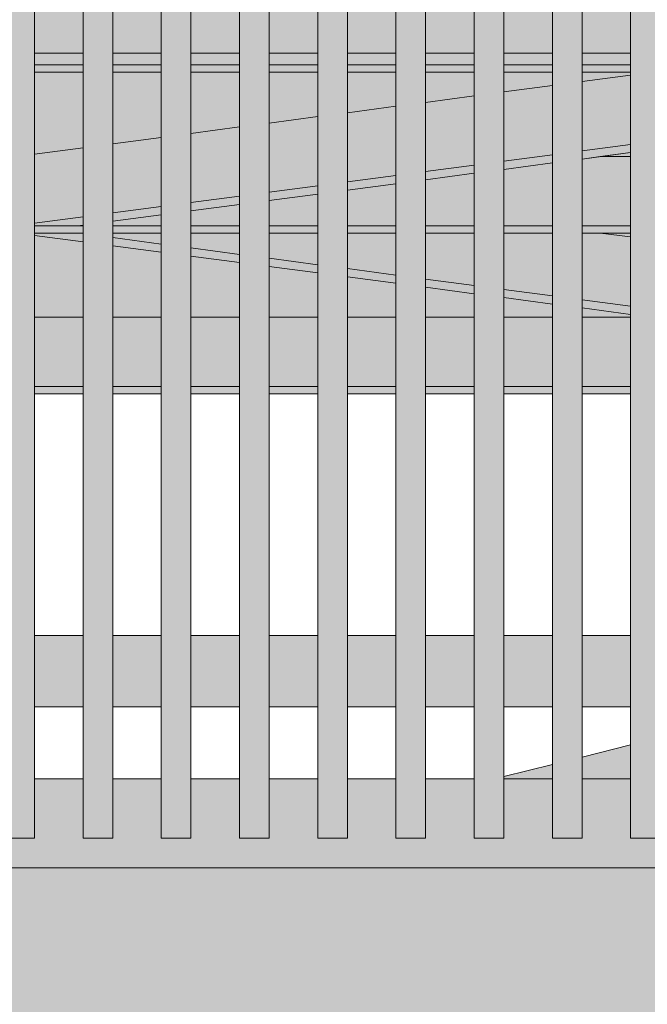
# Model space of a CAD drawing. Header units: millimetres. Extents: x 0 to 1517, y -116 to 725.
# Tile 148 of 256: x 754 to 765, y 290 to 307. Entities that reach past the tile are written whole.
import ezdxf

# ---------------------------------------------------------------- set-up
doc = ezdxf.new("R2010")
doc.units = ezdxf.units.MM
doc.layers.add('Ech.1_100', color=7, linetype='Continuous')
doc.styles.add('tahoma-z-r', font='txt', dxfattribs={"width": 0.704918})
doc.dimstyles.new('ISO-25', dxfattribs={"dimtxt": 2.5, "dimasz": 2.5, "dimexe": 1.25, "dimexo": 0.625, "dimtad": 1, "dimtxsty": 'Standard', "dimcen": 2.5, "dimadec": 0, "dimazin": 0, "dimtfac": 1, "dimtmove": 0, "dimatfit": 3, "dimfxl": 1, "dimarcsym": 0})

# ---------------------------------------------------------------- blocks, each defined once
blk = doc.blocks.new('cw-dimension-symbol2')
at = {"color": 0, "linetype": 'Continuous', "lineweight": -2}
for p, q in [((-0.5, -0.5), (0.5, 0.5)), ((-1, 0), (1, 0))]:
    blk.add_line(p, q, dxfattribs=at)
blk = doc.blocks.new('*D91')
at = {"layer": 'Defpoints', "color": 0}
for p in [(735.971, 334.007), (872.956, 301.823), (872.471, 299.882)]:
    blk.add_point(p, dxfattribs=at)
at = {"layer": 'Ech.1_100', "color": 0, "linetype": 'Continuous', "lineweight": -2}
for p, q in [((735.971, 334.007), (736.602, 336.53)), ((737.038, 335.802), (872.374, 301.968)), ((872.471, 299.882), (873.102, 302.405))]:
    blk.add_line(p, q, dxfattribs=at)
at = {"layer": 'Ech.1_100', "color": 0, "lineweight": -2, "xscale": 0.6000000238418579, "yscale": 0.6000000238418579, "zscale": 0.6000000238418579}
for p, rotation in [((736.456, 335.948), 165.9637565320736), ((872.956, 301.823), 345.9637565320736)]:
    blk.add_blockref('cw-dimension-symbol2', p, dxfattribs=dict(at, rotation=rotation))
at = {"layer": 'Ech.1_100', "color": 7, "linetype": 'Continuous', "lineweight": 5, "insert": (805.252, 321.068), "char_height": 2.5, "attachment_point": 5, "rotation": 345.9638, "style": 'tahoma-z-r'}
blk.add_mtext('14.07', dxfattribs=at)

msp = doc.modelspace()

# ---------------------------------------------------------------- hatches: boundary and pattern name
at = {"layer": 'Ech.1_100', "linetype": 'Continuous', "lineweight": 5, "true_color": 0xeaddd7, "transparency": 33554687}
for points in [[(753.83, 293.15), (754.33, 293.15), (754.33, 319.358), (753.83, 319.483), (753.83, 293.15)], [(755.147, 293.15), (755.647, 293.15), (755.647, 319.029), (755.147, 319.154), (755.147, 293.15)], [(756.463, 293.15), (756.963, 293.15), (756.963, 318.7), (756.463, 318.825), (756.463, 293.15)], [(757.78, 293.15), (758.28, 293.15), (758.28, 318.371), (757.78, 318.496), (757.78, 293.15)], [(759.097, 293.15), (759.597, 293.15), (759.597, 318.042), (759.097, 318.167), (759.097, 293.15)], [(760.413, 293.15), (760.913, 293.15), (760.913, 317.712), (760.413, 317.837), (760.413, 293.15)], [(761.73, 293.15), (762.23, 293.15), (762.23, 317.383), (761.73, 317.508), (761.73, 293.15)], [(763.047, 293.15), (763.547, 293.15), (763.547, 317.054), (763.047, 317.179), (763.047, 293.15)], [(764.363, 293.15), (764.863, 293.15), (764.863, 316.725), (764.363, 316.85), (764.363, 293.15)]]:
    msp.add_hatch(color=254, dxfattribs=at).paths.add_polyline_path(points)
at = {"layer": 'Ech.1_100', "linetype": 'Continuous', "lineweight": 5, "true_color": 0xd4c4b3, "transparency": 33554687}
for points in [[(754.33, 306.357), (755.147, 306.357), (755.147, 307.557), (754.33, 307.557), (754.33, 306.357)], [(755.647, 306.357), (756.463, 306.357), (756.463, 307.557), (755.647, 307.557), (755.647, 306.357)], [(756.963, 306.357), (757.78, 306.357), (757.78, 307.557), (756.963, 307.557), (756.963, 306.357)], [(758.28, 306.357), (759.097, 306.357), (759.097, 307.557), (758.28, 307.557), (758.28, 306.357)], [(759.597, 306.357), (760.413, 306.357), (760.413, 307.557), (759.597, 307.557), (759.597, 306.357)], [(760.913, 306.357), (761.73, 306.357), (761.73, 307.557), (760.913, 307.557), (760.913, 306.357)], [(762.23, 306.357), (763.047, 306.357), (763.047, 307.557), (762.23, 307.557), (762.23, 306.357)], [(763.547, 306.357), (764.363, 306.357), (764.363, 307.557), (763.547, 307.557), (763.547, 306.357)], [(755.147, 296.557), (754.33, 296.557), (754.33, 295.357), (755.147, 295.357), (755.147, 296.557)], [(756.463, 296.557), (755.647, 296.557), (755.647, 295.357), (756.463, 295.357), (756.463, 296.557)], [(757.78, 296.557), (756.963, 296.557), (756.963, 295.357), (757.78, 295.357), (757.78, 296.557)], [(759.097, 296.557), (758.28, 296.557), (758.28, 295.357), (759.097, 295.357), (759.097, 296.557)], [(760.413, 296.557), (759.597, 296.557), (759.597, 295.357), (760.413, 295.357), (760.413, 296.557)], [(761.73, 296.557), (760.913, 296.557), (760.913, 295.357), (761.73, 295.357), (761.73, 296.557)], [(763.047, 296.557), (762.23, 296.557), (762.23, 295.357), (763.047, 295.357), (763.047, 296.557)], [(764.363, 296.557), (763.547, 296.557), (763.547, 295.357), (764.363, 295.357), (764.363, 296.557)]]:
    msp.add_hatch(color=9, dxfattribs=at).paths.add_polyline_path(points)
at = {"layer": 'Ech.1_100', "linetype": 'Continuous', "lineweight": 5, "true_color": 0xe0d1b3, "transparency": 33554687}
for points in [[(754.33, 306.161), (755.147, 306.161), (755.147, 306.357), (754.33, 306.357), (754.33, 306.161)], [(755.647, 306.161), (756.463, 306.161), (756.463, 306.357), (755.647, 306.357), (755.647, 306.161)], [(756.963, 306.161), (757.78, 306.161), (757.78, 306.357), (756.963, 306.357), (756.963, 306.161)], [(758.28, 306.161), (759.097, 306.161), (759.097, 306.357), (758.28, 306.357), (758.28, 306.161)], [(759.597, 306.161), (760.413, 306.161), (760.413, 306.357), (759.597, 306.357), (759.597, 306.161)], [(760.913, 306.161), (761.73, 306.161), (761.73, 306.357), (760.913, 306.357), (760.913, 306.161)], [(762.23, 306.161), (763.047, 306.161), (763.047, 306.357), (762.23, 306.357), (762.23, 306.161)], [(763.547, 306.161), (764.363, 306.161), (764.363, 306.357), (763.547, 306.357), (763.547, 306.161)], [(754.33, 306.039), (755.147, 306.039), (755.147, 306.161), (754.33, 306.161), (754.33, 306.039)], [(755.647, 306.039), (756.463, 306.039), (756.463, 306.161), (755.647, 306.161), (755.647, 306.039)], [(756.963, 306.039), (757.78, 306.039), (757.78, 306.161), (756.963, 306.161), (756.963, 306.039)], [(758.28, 306.039), (759.097, 306.039), (759.097, 306.161), (758.28, 306.161), (758.28, 306.039)], [(759.597, 306.039), (760.413, 306.039), (760.413, 306.161), (759.597, 306.161), (759.597, 306.039)], [(760.913, 306.039), (761.73, 306.039), (761.73, 306.161), (760.913, 306.161), (760.913, 306.039)], [(762.23, 306.039), (763.047, 306.039), (763.047, 306.161), (762.23, 306.161), (762.23, 306.039)], [(763.547, 306.039), (764.363, 306.039), (764.363, 306.161), (763.547, 306.161), (763.547, 306.039)], [(763.547, 303.456), (764.363, 303.456), (764.363, 304.619), (763.854, 304.619), (763.547, 304.578), (763.547, 303.456)], [(762.23, 303.456), (763.047, 303.456), (763.047, 304.512), (762.23, 304.404), (762.23, 303.456)], [(760.913, 303.456), (761.73, 303.456), (761.73, 304.338), (760.913, 304.23), (760.913, 303.456)], [(759.597, 303.456), (760.413, 303.456), (760.413, 304.163), (759.597, 304.055), (759.597, 303.456)], [(758.28, 303.456), (759.097, 303.456), (759.097, 303.989), (758.28, 303.881), (758.28, 303.456)], [(756.963, 303.456), (757.78, 303.456), (757.78, 303.815), (756.963, 303.707), (756.963, 303.456)], [(755.647, 303.456), (756.463, 303.456), (756.463, 303.641), (755.647, 303.532), (755.647, 303.456)], [(754.33, 303.333), (755.147, 303.333), (755.147, 303.456), (755.07, 303.456), (755.06, 303.455), (754.33, 303.455), (754.33, 303.333)], [(755.07, 303.456), (755.147, 303.456), (755.147, 303.466), (755.07, 303.456)], [(755.647, 303.333), (756.463, 303.333), (756.463, 303.456), (755.647, 303.456), (755.647, 303.333)], [(756.963, 303.333), (757.78, 303.333), (757.78, 303.456), (756.963, 303.456), (756.963, 303.333)], [(758.28, 303.333), (759.097, 303.333), (759.097, 303.456), (758.28, 303.456), (758.28, 303.333)], [(759.597, 303.333), (760.413, 303.333), (760.413, 303.456), (759.597, 303.456), (759.597, 303.333)], [(760.913, 303.333), (761.73, 303.333), (761.73, 303.456), (760.913, 303.456), (760.913, 303.333)], [(762.23, 303.333), (763.047, 303.333), (763.047, 303.456), (762.23, 303.456), (762.23, 303.333)], [(764.363, 303.456), (763.547, 303.456), (763.547, 303.333), (764.363, 303.333), (764.363, 303.456)], [(754.33, 300.751), (755.147, 300.751), (755.147, 301.914), (754.33, 301.914), (754.33, 300.751)], [(755.647, 300.751), (756.463, 300.751), (756.463, 301.914), (755.647, 301.914), (755.647, 300.751)], [(756.963, 300.751), (757.78, 300.751), (757.78, 301.914), (756.963, 301.914), (756.963, 300.751)], [(758.28, 300.751), (759.097, 300.751), (759.097, 301.914), (758.28, 301.914), (758.28, 300.751)], [(759.597, 300.751), (760.413, 300.751), (760.413, 301.914), (759.597, 301.914), (759.597, 300.751)], [(760.913, 300.751), (761.73, 300.751), (761.73, 301.914), (760.913, 301.914), (760.913, 300.751)], [(762.23, 300.751), (763.047, 300.751), (763.047, 301.914), (762.23, 301.914), (762.23, 300.751)], [(763.547, 300.751), (764.363, 300.751), (764.363, 301.914), (763.547, 301.914), (763.547, 300.751)], [(754.33, 300.628), (755.147, 300.628), (755.147, 300.751), (754.33, 300.751), (754.33, 300.628)], [(755.647, 300.628), (756.463, 300.628), (756.463, 300.751), (755.647, 300.751), (755.647, 300.628)], [(756.963, 300.628), (757.78, 300.628), (757.78, 300.751), (756.963, 300.751), (756.963, 300.628)], [(758.28, 300.628), (759.097, 300.628), (759.097, 300.751), (758.28, 300.751), (758.28, 300.628)], [(759.597, 300.628), (760.413, 300.628), (760.413, 300.751), (759.597, 300.751), (759.597, 300.628)], [(760.913, 300.628), (761.73, 300.628), (761.73, 300.751), (760.913, 300.751), (760.913, 300.628)], [(762.23, 300.628), (763.047, 300.628), (763.047, 300.751), (762.23, 300.751), (762.23, 300.628)], [(763.547, 300.628), (764.363, 300.628), (764.363, 300.751), (763.547, 300.751), (763.547, 300.628)]]:
    msp.add_hatch(color=254, dxfattribs=at).paths.add_polyline_path(points)
at = {"layer": 'Ech.1_100', "linetype": 'Continuous', "lineweight": 5, "true_color": 0xe6f1fc, "transparency": 33554687}
for points in [[(755.147, 306.039), (754.33, 306.039), (754.33, 304.66), (755.147, 304.769), (755.147, 306.039)], [(756.463, 306.039), (755.647, 306.039), (755.647, 304.835), (756.463, 304.943), (756.463, 306.039)], [(757.78, 306.039), (756.963, 306.039), (756.963, 305.009), (757.78, 305.117), (757.78, 306.039)], [(759.097, 306.039), (758.28, 306.039), (758.28, 305.183), (759.097, 305.291), (759.097, 306.039)], [(760.413, 306.039), (759.597, 306.039), (759.597, 305.358), (760.413, 305.466), (760.413, 306.039)], [(761.73, 306.039), (760.913, 306.039), (760.913, 305.532), (761.73, 305.64), (761.73, 306.039)], [(763.047, 306.039), (762.23, 306.039), (762.23, 305.706), (763.047, 305.814), (763.047, 306.039)], [(764.363, 306.039), (763.547, 306.039), (763.547, 305.88), (764.363, 305.989), (764.363, 306.039)], [(763.854, 304.619), (764.363, 304.619), (764.363, 304.686), (763.854, 304.619)], [(754.33, 301.914), (755.147, 301.914), (755.147, 303.184), (754.33, 303.292), (754.33, 301.914)], [(764.363, 303.333), (763.854, 303.333), (764.363, 303.266), (764.363, 303.333)], [(755.647, 301.914), (756.463, 301.914), (756.463, 303.01), (755.647, 303.118), (755.647, 301.914)], [(756.963, 301.914), (757.78, 301.914), (757.78, 302.835), (756.963, 302.943), (756.963, 301.914)], [(758.28, 301.914), (759.097, 301.914), (759.097, 302.661), (758.28, 302.769), (758.28, 301.914)], [(759.597, 301.914), (760.413, 301.914), (760.413, 302.487), (759.597, 302.595), (759.597, 301.914)], [(760.913, 301.914), (761.73, 301.914), (761.73, 302.312), (760.913, 302.42), (760.913, 301.914)], [(762.23, 301.914), (763.047, 301.914), (763.047, 302.138), (762.23, 302.246), (762.23, 301.914)], [(763.547, 301.914), (764.363, 301.914), (764.363, 301.964), (763.547, 302.072), (763.547, 301.914)]]:
    msp.add_hatch(color=7, dxfattribs=at).paths.add_polyline_path(points)
at = {"layer": 'Ech.1_100', "linetype": 'Continuous', "lineweight": 5, "true_color": 0xe0d9d1, "transparency": 33554687}
for points in [[(764.363, 305.989), (763.547, 305.88), (763.547, 304.716), (764.363, 304.824), (764.363, 305.989)], [(763.047, 305.814), (762.23, 305.706), (762.23, 304.542), (763.047, 304.65), (763.047, 305.814)], [(761.73, 305.64), (760.913, 305.532), (760.913, 304.368), (761.73, 304.476), (761.73, 305.64)], [(759.597, 304.193), (760.413, 304.302), (760.413, 305.466), (759.597, 305.358), (759.597, 304.193)], [(758.28, 304.019), (759.097, 304.127), (759.097, 305.291), (758.28, 305.183), (758.28, 304.019)], [(757.78, 305.117), (756.963, 305.009), (756.963, 303.845), (757.78, 303.953), (757.78, 305.117)], [(756.463, 304.943), (755.647, 304.835), (755.647, 303.671), (756.463, 303.779), (756.463, 304.943)], [(755.147, 304.769), (754.33, 304.66), (754.33, 303.496), (755.147, 303.604), (755.147, 304.769)], [(763.547, 304.578), (764.363, 304.686), (764.363, 304.824), (763.547, 304.716), (763.547, 304.578)], [(762.23, 304.404), (763.047, 304.512), (763.047, 304.65), (762.23, 304.542), (762.23, 304.404)], [(760.913, 304.23), (761.73, 304.338), (761.73, 304.476), (760.913, 304.368), (760.913, 304.23)], [(759.597, 304.055), (760.413, 304.163), (760.413, 304.302), (759.597, 304.193), (759.597, 304.055)], [(759.097, 304.127), (758.28, 304.019), (758.28, 303.881), (759.097, 303.989), (759.097, 304.127)], [(756.963, 303.707), (757.78, 303.815), (757.78, 303.953), (756.963, 303.845), (756.963, 303.707)], [(755.647, 303.532), (756.463, 303.641), (756.463, 303.779), (755.647, 303.671), (755.647, 303.532)], [(754.33, 303.455), (755.06, 303.455), (755.147, 303.466), (755.147, 303.604), (754.33, 303.496), (754.33, 303.455)], [(755.06, 303.333), (754.33, 303.333), (754.33, 303.292), (755.147, 303.184), (755.147, 303.322), (755.06, 303.333)], [(755.147, 303.333), (755.06, 303.333), (755.147, 303.322), (755.147, 303.333)], [(756.463, 303.333), (755.647, 303.333), (755.647, 303.256), (756.463, 303.148), (756.463, 303.333)], [(755.647, 303.118), (756.463, 303.01), (756.463, 303.148), (755.647, 303.256), (755.647, 303.118)], [(757.78, 303.333), (756.963, 303.333), (756.963, 303.082), (757.78, 302.973), (757.78, 303.333)], [(759.097, 303.333), (758.28, 303.333), (758.28, 302.907), (759.097, 302.799), (759.097, 303.333)], [(760.413, 303.333), (759.597, 303.333), (759.597, 302.733), (760.413, 302.625), (760.413, 303.333)], [(761.73, 303.333), (760.913, 303.333), (760.913, 302.559), (761.73, 302.451), (761.73, 303.333)], [(763.047, 303.333), (762.23, 303.333), (762.23, 302.384), (763.047, 302.276), (763.047, 303.333)], [(763.854, 303.333), (763.547, 303.333), (763.547, 302.21), (764.363, 302.102), (764.363, 303.266), (763.854, 303.333)], [(756.963, 302.943), (757.78, 302.835), (757.78, 302.973), (756.963, 303.082), (756.963, 302.943)], [(758.28, 302.769), (759.097, 302.661), (759.097, 302.799), (758.28, 302.907), (758.28, 302.769)], [(759.597, 302.595), (760.413, 302.487), (760.413, 302.625), (759.597, 302.733), (759.597, 302.595)], [(760.913, 302.42), (761.73, 302.312), (761.73, 302.451), (760.913, 302.559), (760.913, 302.42)], [(762.23, 302.246), (763.047, 302.138), (763.047, 302.276), (762.23, 302.384), (762.23, 302.246)], [(764.363, 302.102), (763.547, 302.21), (763.547, 302.072), (764.363, 301.964), (764.363, 302.102)]]:
    msp.add_hatch(color=254, dxfattribs=at).paths.add_polyline_path(points)
at = {"layer": 'Ech.1_100', "linetype": 'Continuous', "lineweight": 5, "true_color": 0xddd7ea, "transparency": 33554687}
for points in [[(763.547, 294.15), (764.363, 294.15), (764.363, 294.718), (763.547, 294.513), (763.547, 294.15)], [(762.23, 294.15), (763.047, 294.15), (763.047, 294.388), (762.23, 294.184), (762.23, 294.15)]]:
    msp.add_hatch(color=254, dxfattribs=at).paths.add_polyline_path(points)
at = {"layer": 'Ech.1_100', "linetype": 'Continuous', "lineweight": 5, "true_color": 0xdcdcdc, "transparency": 33554687}
msp.add_hatch(color=254, dxfattribs=at).paths.add_polyline_path([(734.08, 292.65), (774.08, 292.65), (774.08, 293.15), (773.58, 293.15), (773.58, 294.15), (772.763, 294.15), (772.763, 293.15), (772.263, 293.15), (772.263, 294.15), (771.447, 294.15), (771.447, 293.15), (770.947, 293.15), (770.947, 294.15), (770.13, 294.15), (770.13, 293.15), (769.63, 293.15), (769.63, 294.15), (768.813, 294.15), (768.813, 293.15), (768.313, 293.15), (768.313, 294.15), (767.497, 294.15), (767.497, 293.15), (766.997, 293.15), (766.997, 294.15), (766.18, 294.15), (766.18, 293.15), (765.68, 293.15), (765.68, 294.15), (764.863, 294.15), (764.863, 293.15), (764.363, 293.15), (764.363, 294.15), (763.547, 294.15), (763.547, 293.15), (763.047, 293.15), (763.047, 294.15), (762.23, 294.15), (762.23, 293.15), (761.73, 293.15), (761.73, 294.15), (760.913, 294.15), (760.913, 293.15), (760.413, 293.15), (760.413, 294.15), (759.597, 294.15), (759.597, 293.15), (759.097, 293.15), (759.097, 294.15), (758.28, 294.15), (758.28, 293.15), (757.78, 293.15), (757.78, 294.15), (756.963, 294.15), (756.963, 293.15), (756.463, 293.15), (756.463, 294.15), (755.647, 294.15), (755.647, 293.15), (755.147, 293.15), (755.147, 294.15), (754.33, 294.15), (754.33, 293.15), (753.83, 293.15), (753.83, 294.15), (753.013, 294.15), (753.013, 293.15), (752.513, 293.15), (752.513, 294.15), (751.697, 294.15), (751.697, 293.15), (751.197, 293.15), (751.197, 294.15), (750.38, 294.15), (750.38, 293.15), (749.88, 293.15), (749.88, 294.15), (749.063, 294.15), (749.063, 293.15), (748.563, 293.15), (748.563, 294.15), (747.747, 294.15), (747.747, 293.15), (747.247, 293.15), (747.247, 294.15), (746.43, 294.15), (746.43, 293.15), (745.93, 293.15), (745.93, 294.15), (745.113, 294.15), (745.113, 293.15), (744.613, 293.15), (744.613, 294.15), (743.797, 294.15), (743.797, 293.15), (743.297, 293.15), (743.297, 294.15), (742.48, 294.15), (742.48, 293.15), (741.98, 293.15), (741.98, 294.15), (741.163, 294.15), (741.163, 293.15), (740.663, 293.15), (740.663, 294.15), (739.847, 294.15), (739.847, 293.15), (739.347, 293.15), (739.347, 294.15), (738.53, 294.15), (738.53, 293.15), (738.03, 293.15), (738.03, 294.15), (737.213, 294.15), (737.213, 293.15), (736.713, 293.15), (736.713, 294.15), (735.897, 294.15), (735.897, 293.15), (735.397, 293.15), (735.397, 294.15), (734.58, 294.15), (734.58, 293.15), (734.08, 293.15), (734.08, 292.65)])
at = {"layer": 'Ech.1_100', "linetype": 'Continuous', "lineweight": 5, "true_color": 0xf8f8f8, "transparency": 33554687}
msp.add_hatch(color=7, dxfattribs=at).paths.add_polyline_path([(774.08, 292.65), (734.08, 292.65), (734.08, 257.357), (774.08, 257.357), (774.08, 292.65)])

# ---------------------------------------------------------------- linework, layer by layer
at = {"layer": 'Ech.1_100', "color": 7, "linetype": 'Continuous', "lineweight": 5}
for points in [[(753.83, 293.15), (754.33, 293.15), (754.33, 319.358), (753.83, 319.483), (753.83, 293.15)], [(755.147, 293.15), (755.647, 293.15), (755.647, 319.029), (755.147, 319.154), (755.147, 293.15)], [(756.463, 293.15), (756.963, 293.15), (756.963, 318.7), (756.463, 318.825), (756.463, 293.15)], [(757.78, 293.15), (758.28, 293.15), (758.28, 318.371), (757.78, 318.496), (757.78, 293.15)], [(759.097, 293.15), (759.597, 293.15), (759.597, 318.042), (759.097, 318.167), (759.097, 293.15)], [(760.413, 293.15), (760.913, 293.15), (760.913, 317.712), (760.413, 317.837), (760.413, 293.15)], [(761.73, 293.15), (762.23, 293.15), (762.23, 317.383), (761.73, 317.508), (761.73, 293.15)], [(763.047, 293.15), (763.547, 293.15), (763.547, 317.054), (763.047, 317.179), (763.047, 293.15)], [(764.363, 293.15), (764.863, 293.15), (764.863, 316.725), (764.363, 316.85), (764.363, 293.15)], [(754.33, 306.357), (755.147, 306.357), (755.147, 307.557), (754.33, 307.557), (754.33, 306.357)], [(755.647, 306.357), (756.463, 306.357), (756.463, 307.557), (755.647, 307.557), (755.647, 306.357)], [(756.963, 306.357), (757.78, 306.357), (757.78, 307.557), (756.963, 307.557), (756.963, 306.357)], [(758.28, 306.357), (759.097, 306.357), (759.097, 307.557), (758.28, 307.557), (758.28, 306.357)], [(759.597, 306.357), (760.413, 306.357), (760.413, 307.557), (759.597, 307.557), (759.597, 306.357)], [(760.913, 306.357), (761.73, 306.357), (761.73, 307.557), (760.913, 307.557), (760.913, 306.357)], [(762.23, 306.357), (763.047, 306.357), (763.047, 307.557), (762.23, 307.557), (762.23, 306.357)], [(763.547, 306.357), (764.363, 306.357), (764.363, 307.557), (763.547, 307.557), (763.547, 306.357)], [(754.33, 306.161), (755.147, 306.161), (755.147, 306.357), (754.33, 306.357), (754.33, 306.161)], [(755.647, 306.161), (756.463, 306.161), (756.463, 306.357), (755.647, 306.357), (755.647, 306.161)], [(756.963, 306.161), (757.78, 306.161), (757.78, 306.357), (756.963, 306.357), (756.963, 306.161)], [(758.28, 306.161), (759.097, 306.161), (759.097, 306.357), (758.28, 306.357), (758.28, 306.161)], [(759.597, 306.161), (760.413, 306.161), (760.413, 306.357), (759.597, 306.357), (759.597, 306.161)], [(760.913, 306.161), (761.73, 306.161), (761.73, 306.357), (760.913, 306.357), (760.913, 306.161)], [(762.23, 306.161), (763.047, 306.161), (763.047, 306.357), (762.23, 306.357), (762.23, 306.161)], [(763.547, 306.161), (764.363, 306.161), (764.363, 306.357), (763.547, 306.357), (763.547, 306.161)], [(754.33, 306.039), (755.147, 306.039), (755.147, 306.161), (754.33, 306.161), (754.33, 306.039)], [(755.647, 306.039), (756.463, 306.039), (756.463, 306.161), (755.647, 306.161), (755.647, 306.039)], [(756.963, 306.039), (757.78, 306.039), (757.78, 306.161), (756.963, 306.161), (756.963, 306.039)], [(758.28, 306.039), (759.097, 306.039), (759.097, 306.161), (758.28, 306.161), (758.28, 306.039)], [(759.597, 306.039), (760.413, 306.039), (760.413, 306.161), (759.597, 306.161), (759.597, 306.039)], [(760.913, 306.039), (761.73, 306.039), (761.73, 306.161), (760.913, 306.161), (760.913, 306.039)], [(762.23, 306.039), (763.047, 306.039), (763.047, 306.161), (762.23, 306.161), (762.23, 306.039)], [(763.547, 306.039), (764.363, 306.039), (764.363, 306.161), (763.547, 306.161), (763.547, 306.039)], [(755.147, 306.039), (754.33, 306.039), (754.33, 304.66), (755.147, 304.769), (755.147, 306.039)], [(756.463, 306.039), (755.647, 306.039), (755.647, 304.835), (756.463, 304.943), (756.463, 306.039)], [(757.78, 306.039), (756.963, 306.039), (756.963, 305.009), (757.78, 305.117), (757.78, 306.039)], [(759.097, 306.039), (758.28, 306.039), (758.28, 305.183), (759.097, 305.291), (759.097, 306.039)], [(760.413, 306.039), (759.597, 306.039), (759.597, 305.358), (760.413, 305.466), (760.413, 306.039)], [(761.73, 306.039), (760.913, 306.039), (760.913, 305.532), (761.73, 305.64), (761.73, 306.039)], [(763.047, 306.039), (762.23, 306.039), (762.23, 305.706), (763.047, 305.814), (763.047, 306.039)], [(764.363, 306.039), (763.547, 306.039), (763.547, 305.88), (764.363, 305.989), (764.363, 306.039)], [(764.363, 305.989), (763.547, 305.88), (763.547, 304.716), (764.363, 304.824), (764.363, 305.989)], [(763.047, 305.814), (762.23, 305.706), (762.23, 304.542), (763.047, 304.65), (763.047, 305.814)], [(761.73, 305.64), (760.913, 305.532), (760.913, 304.368), (761.73, 304.476), (761.73, 305.64)], [(759.597, 304.193), (760.413, 304.302), (760.413, 305.466), (759.597, 305.358), (759.597, 304.193)], [(758.28, 304.019), (759.097, 304.127), (759.097, 305.291), (758.28, 305.183), (758.28, 304.019)], [(757.78, 305.117), (756.963, 305.009), (756.963, 303.845), (757.78, 303.953), (757.78, 305.117)], [(756.463, 304.943), (755.647, 304.835), (755.647, 303.671), (756.463, 303.779), (756.463, 304.943)], [(755.147, 304.769), (754.33, 304.66), (754.33, 303.496), (755.147, 303.604), (755.147, 304.769)], [(763.547, 304.578), (764.363, 304.686), (764.363, 304.824), (763.547, 304.716), (763.547, 304.578)], [(762.23, 304.404), (763.047, 304.512), (763.047, 304.65), (762.23, 304.542), (762.23, 304.404)], [(763.547, 303.456), (764.363, 303.456), (764.363, 304.619), (763.854, 304.619), (763.547, 304.578), (763.547, 303.456)], [(763.854, 304.619), (764.363, 304.619), (764.363, 304.686), (763.854, 304.619)], [(760.913, 304.23), (761.73, 304.338), (761.73, 304.476), (760.913, 304.368), (760.913, 304.23)], [(762.23, 303.456), (763.047, 303.456), (763.047, 304.512), (762.23, 304.404), (762.23, 303.456)], [(759.597, 304.055), (760.413, 304.163), (760.413, 304.302), (759.597, 304.193), (759.597, 304.055)], [(760.913, 303.456), (761.73, 303.456), (761.73, 304.338), (760.913, 304.23), (760.913, 303.456)], [(759.097, 304.127), (758.28, 304.019), (758.28, 303.881), (759.097, 303.989), (759.097, 304.127)], [(759.597, 303.456), (760.413, 303.456), (760.413, 304.163), (759.597, 304.055), (759.597, 303.456)], [(756.963, 303.707), (757.78, 303.815), (757.78, 303.953), (756.963, 303.845), (756.963, 303.707)], [(758.28, 303.456), (759.097, 303.456), (759.097, 303.989), (758.28, 303.881), (758.28, 303.456)], [(755.647, 303.532), (756.463, 303.641), (756.463, 303.779), (755.647, 303.671), (755.647, 303.532)], [(756.963, 303.456), (757.78, 303.456), (757.78, 303.815), (756.963, 303.707), (756.963, 303.456)], [(754.33, 303.455), (755.06, 303.455), (755.147, 303.466), (755.147, 303.604), (754.33, 303.496), (754.33, 303.455)], [(755.647, 303.456), (756.463, 303.456), (756.463, 303.641), (755.647, 303.532), (755.647, 303.456)], [(754.33, 303.333), (755.147, 303.333), (755.147, 303.456), (755.07, 303.456), (755.06, 303.455), (754.33, 303.455), (754.33, 303.333)], [(755.07, 303.456), (755.147, 303.456), (755.147, 303.466), (755.07, 303.456)], [(755.647, 303.333), (756.463, 303.333), (756.463, 303.456), (755.647, 303.456), (755.647, 303.333)], [(756.963, 303.333), (757.78, 303.333), (757.78, 303.456), (756.963, 303.456), (756.963, 303.333)], [(758.28, 303.333), (759.097, 303.333), (759.097, 303.456), (758.28, 303.456), (758.28, 303.333)], [(759.597, 303.333), (760.413, 303.333), (760.413, 303.456), (759.597, 303.456), (759.597, 303.333)], [(760.913, 303.333), (761.73, 303.333), (761.73, 303.456), (760.913, 303.456), (760.913, 303.333)], [(762.23, 303.333), (763.047, 303.333), (763.047, 303.456), (762.23, 303.456), (762.23, 303.333)], [(764.363, 303.456), (763.547, 303.456), (763.547, 303.333), (764.363, 303.333), (764.363, 303.456)], [(755.06, 303.333), (754.33, 303.333), (754.33, 303.292), (755.147, 303.184), (755.147, 303.322), (755.06, 303.333)], [(754.33, 301.914), (755.147, 301.914), (755.147, 303.184), (754.33, 303.292), (754.33, 301.914)], [(755.147, 303.333), (755.06, 303.333), (755.147, 303.322), (755.147, 303.333)], [(756.463, 303.333), (755.647, 303.333), (755.647, 303.256), (756.463, 303.148), (756.463, 303.333)], [(755.647, 303.118), (756.463, 303.01), (756.463, 303.148), (755.647, 303.256), (755.647, 303.118)], [(757.78, 303.333), (756.963, 303.333), (756.963, 303.082), (757.78, 302.973), (757.78, 303.333)], [(759.097, 303.333), (758.28, 303.333), (758.28, 302.907), (759.097, 302.799), (759.097, 303.333)], [(760.413, 303.333), (759.597, 303.333), (759.597, 302.733), (760.413, 302.625), (760.413, 303.333)], [(761.73, 303.333), (760.913, 303.333), (760.913, 302.559), (761.73, 302.451), (761.73, 303.333)], [(763.047, 303.333), (762.23, 303.333), (762.23, 302.384), (763.047, 302.276), (763.047, 303.333)], [(763.854, 303.333), (763.547, 303.333), (763.547, 302.21), (764.363, 302.102), (764.363, 303.266), (763.854, 303.333)], [(764.363, 303.333), (763.854, 303.333), (764.363, 303.266), (764.363, 303.333)], [(755.647, 301.914), (756.463, 301.914), (756.463, 303.01), (755.647, 303.118), (755.647, 301.914)], [(756.963, 302.943), (757.78, 302.835), (757.78, 302.973), (756.963, 303.082), (756.963, 302.943)], [(756.963, 301.914), (757.78, 301.914), (757.78, 302.835), (756.963, 302.943), (756.963, 301.914)], [(758.28, 302.769), (759.097, 302.661), (759.097, 302.799), (758.28, 302.907), (758.28, 302.769)], [(758.28, 301.914), (759.097, 301.914), (759.097, 302.661), (758.28, 302.769), (758.28, 301.914)], [(759.597, 302.595), (760.413, 302.487), (760.413, 302.625), (759.597, 302.733), (759.597, 302.595)], [(759.597, 301.914), (760.413, 301.914), (760.413, 302.487), (759.597, 302.595), (759.597, 301.914)], [(760.913, 302.42), (761.73, 302.312), (761.73, 302.451), (760.913, 302.559), (760.913, 302.42)], [(760.913, 301.914), (761.73, 301.914), (761.73, 302.312), (760.913, 302.42), (760.913, 301.914)], [(762.23, 302.246), (763.047, 302.138), (763.047, 302.276), (762.23, 302.384), (762.23, 302.246)], [(762.23, 301.914), (763.047, 301.914), (763.047, 302.138), (762.23, 302.246), (762.23, 301.914)], [(764.363, 302.102), (763.547, 302.21), (763.547, 302.072), (764.363, 301.964), (764.363, 302.102)], [(763.547, 301.914), (764.363, 301.914), (764.363, 301.964), (763.547, 302.072), (763.547, 301.914)], [(754.33, 300.751), (755.147, 300.751), (755.147, 301.914), (754.33, 301.914), (754.33, 300.751)], [(755.647, 300.751), (756.463, 300.751), (756.463, 301.914), (755.647, 301.914), (755.647, 300.751)], [(756.963, 300.751), (757.78, 300.751), (757.78, 301.914), (756.963, 301.914), (756.963, 300.751)], [(758.28, 300.751), (759.097, 300.751), (759.097, 301.914), (758.28, 301.914), (758.28, 300.751)], [(759.597, 300.751), (760.413, 300.751), (760.413, 301.914), (759.597, 301.914), (759.597, 300.751)], [(760.913, 300.751), (761.73, 300.751), (761.73, 301.914), (760.913, 301.914), (760.913, 300.751)], [(762.23, 300.751), (763.047, 300.751), (763.047, 301.914), (762.23, 301.914), (762.23, 300.751)], [(763.547, 300.751), (764.363, 300.751), (764.363, 301.914), (763.547, 301.914), (763.547, 300.751)], [(754.33, 300.628), (755.147, 300.628), (755.147, 300.751), (754.33, 300.751), (754.33, 300.628)], [(755.647, 300.628), (756.463, 300.628), (756.463, 300.751), (755.647, 300.751), (755.647, 300.628)], [(756.963, 300.628), (757.78, 300.628), (757.78, 300.751), (756.963, 300.751), (756.963, 300.628)], [(758.28, 300.628), (759.097, 300.628), (759.097, 300.751), (758.28, 300.751), (758.28, 300.628)], [(759.597, 300.628), (760.413, 300.628), (760.413, 300.751), (759.597, 300.751), (759.597, 300.628)], [(760.913, 300.628), (761.73, 300.628), (761.73, 300.751), (760.913, 300.751), (760.913, 300.628)], [(762.23, 300.628), (763.047, 300.628), (763.047, 300.751), (762.23, 300.751), (762.23, 300.628)], [(763.547, 300.628), (764.363, 300.628), (764.363, 300.751), (763.547, 300.751), (763.547, 300.628)], [(755.147, 296.557), (754.33, 296.557), (754.33, 295.357), (755.147, 295.357), (755.147, 296.557)], [(756.463, 296.557), (755.647, 296.557), (755.647, 295.357), (756.463, 295.357), (756.463, 296.557)], [(757.78, 296.557), (756.963, 296.557), (756.963, 295.357), (757.78, 295.357), (757.78, 296.557)], [(759.097, 296.557), (758.28, 296.557), (758.28, 295.357), (759.097, 295.357), (759.097, 296.557)], [(760.413, 296.557), (759.597, 296.557), (759.597, 295.357), (760.413, 295.357), (760.413, 296.557)], [(761.73, 296.557), (760.913, 296.557), (760.913, 295.357), (761.73, 295.357), (761.73, 296.557)], [(763.047, 296.557), (762.23, 296.557), (762.23, 295.357), (763.047, 295.357), (763.047, 296.557)], [(764.363, 296.557), (763.547, 296.557), (763.547, 295.357), (764.363, 295.357), (764.363, 296.557)], [(763.547, 294.15), (764.363, 294.15), (764.363, 294.718), (763.547, 294.513), (763.547, 294.15)], [(762.23, 294.15), (763.047, 294.15), (763.047, 294.388), (762.23, 294.184), (762.23, 294.15)], [(774.08, 292.65), (734.08, 292.65), (734.08, 257.357), (774.08, 257.357), (774.08, 292.65)]]:
    msp.add_lwpolyline(points, close=True, dxfattribs=at)
for points in [[(764.863, 293.15), (764.363, 293.15), (764.363, 294.15), (763.547, 294.15), (763.547, 293.15), (763.047, 293.15), (763.047, 294.15), (762.23, 294.15), (762.23, 293.15), (761.73, 293.15), (761.73, 294.15), (760.913, 294.15), (760.913, 293.15), (760.413, 293.15), (760.413, 294.15), (759.597, 294.15), (759.597, 293.15), (759.097, 293.15), (759.097, 294.15), (758.28, 294.15), (758.28, 293.15), (757.78, 293.15), (757.78, 294.15), (756.963, 294.15), (756.963, 293.15), (756.463, 293.15), (756.463, 294.15), (755.647, 294.15), (755.647, 293.15), (755.147, 293.15), (755.147, 294.15), (754.33, 294.15), (754.33, 293.15), (753.83, 293.15)], [(734.08, 292.65), (774.08, 292.65)]]:
    msp.add_lwpolyline(points, dxfattribs=at)

# ---------------------------------------------------------------- dimensions: what is measured, and where the dimension line sits
dim = msp.add_linear_dim(base=(872.956, 301.823), p1=(735.971, 334.007), p2=(872.471, 299.882), angle=345.9638, text='14.07', dimstyle='ISO-25', override={"dimtxt": 2.5, "dimasz": 0.6, "dimexe": 0.6, "dimexo": 0, "dimgap": 0, "dimdec": 2, "dimlfac": 1, "dimtxsty": 'tahoma-z-r', "dimblk": 'cw-dimension-symbol2', "dimclrt": 7, "dimtmove": 2}, dxfattribs=at)
dim.commit()
dim.dimension.update_dxf_attribs({"geometry": '*D91', "text_midpoint": (805.252, 321.068), "dimtype": 161, "text_rotation": -14.0362})

doc.saveas('drawing.dxf')
